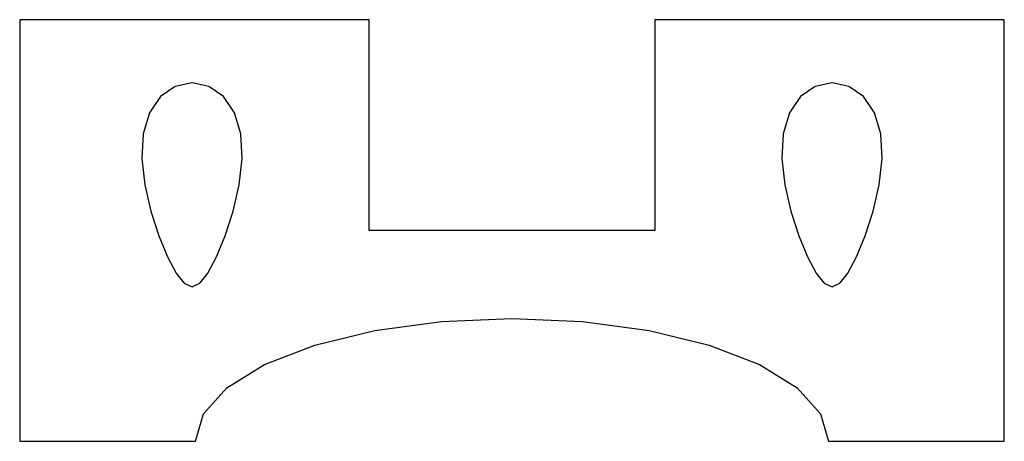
# Model space of a CAD drawing. Header units: inches. Extents: x 0 to 14, y 0 to 6.
import ezdxf

# ---------------------------------------------------------------- set-up
doc = ezdxf.new("R2010")
doc.units = ezdxf.units.IN
doc.header["$MEASUREMENT"] = 0
doc.layers.add('CUT', color=7, linetype='CONTINUOUS')

msp = doc.modelspace()

# ---------------------------------------------------------------- linework, layer by layer
at = {"layer": 'CUT'}
for p, q in [((4.97, 6), (0, 6)), ((0, 6), (0, 0)), ((4.97, 3), (4.97, 6)), ((14, 6), (9.03, 6)), ((9.03, 6), (9.03, 3)), ((14, 0), (14, 6)), ((2.2121, 5.0506), (2.0031, 4.9057)), ((2.45, 5.1), (2.2121, 5.0506)), ((2.6879, 5.0506), (2.45, 5.1)), ((2.8969, 4.9057), (2.6879, 5.0506)), ((11.3121, 5.0506), (11.1031, 4.9057)), ((11.55, 5.1), (11.3121, 5.0506)), ((11.7879, 5.0506), (11.55, 5.1)), ((11.9969, 4.9057), (11.7879, 5.0506)), ((2.0031, 4.9057), (1.8467, 4.6753)), ((3.0533, 4.6753), (2.8969, 4.9057)), ((11.1031, 4.9057), (10.9467, 4.6753)), ((12.1533, 4.6753), (11.9969, 4.9057)), ((1.8467, 4.6753), (1.7568, 4.375)), ((3.1432, 4.375), (3.0533, 4.6753)), ((10.9467, 4.6753), (10.8568, 4.375)), ((12.2432, 4.375), (12.1533, 4.6753)), ((1.7568, 4.375), (1.7363, 4.0253)), ((3.1637, 4.0253), (3.1432, 4.375)), ((10.8568, 4.375), (10.8363, 4.0253)), ((12.2637, 4.0253), (12.2432, 4.375)), ((1.7363, 4.0253), (1.7772, 3.65)), ((3.1228, 3.65), (3.1637, 4.0253)), ((10.8363, 4.0253), (10.8772, 3.65)), ((12.2228, 3.65), (12.2637, 4.0253)), ((1.7772, 3.65), (1.8639, 3.2747)), ((3.0361, 3.2747), (3.1228, 3.65)), ((10.8772, 3.65), (10.9639, 3.2747)), ((12.1361, 3.2747), (12.2228, 3.65)), ((1.8639, 3.2747), (1.9778, 2.925)), ((2.9222, 2.925), (3.0361, 3.2747)), ((10.9639, 3.2747), (11.0778, 2.925)), ((12.0222, 2.925), (12.1361, 3.2747)), ((9.03, 3), (4.97, 3)), ((1.9778, 2.925), (2.1019, 2.6247)), ((2.7981, 2.6247), (2.9222, 2.925)), ((11.0778, 2.925), (11.2019, 2.6247)), ((11.8981, 2.6247), (12.0222, 2.925)), ((2.1019, 2.6247), (2.2241, 2.3943)), ((2.6759, 2.3943), (2.7981, 2.6247)), ((11.2019, 2.6247), (11.3241, 2.3943)), ((11.7759, 2.3943), (11.8981, 2.6247)), ((2.2241, 2.3943), (2.3397, 2.2494)), ((2.5603, 2.2494), (2.6759, 2.3943)), ((11.3241, 2.3943), (11.4397, 2.2494)), ((11.6603, 2.2494), (11.7759, 2.3943)), ((2.3397, 2.2494), (2.45, 2.2)), ((2.45, 2.2), (2.5603, 2.2494)), ((11.4397, 2.2494), (11.55, 2.2)), ((11.55, 2.2), (11.6603, 2.2494)), ((5.0475, 1.5767), (5.9987, 1.7061)), ((5.9987, 1.7061), (7, 1.75)), ((7, 1.75), (8.0013, 1.7061)), ((8.0013, 1.7061), (8.9525, 1.5767)), ((4.1943, 1.3682), (5.0475, 1.5767)), ((8.9525, 1.5767), (9.8057, 1.3682)), ((3.4818, 1.0911), (4.1943, 1.3682)), ((9.8057, 1.3682), (10.5182, 1.0911)), ((2.9456, 0.7593), (3.4818, 1.0911)), ((10.5182, 1.0911), (11.0544, 0.7593)), ((2.6128, 0.3894), (2.9456, 0.7593)), ((11.0544, 0.7593), (11.3872, 0.3894)), ((2.5, 0), (2.6128, 0.3894)), ((11.3872, 0.3894), (11.5, 0)), ((0, 0), (2.5, 0)), ((11.5, 0), (14, 0))]:
    msp.add_line(p, q, dxfattribs=at)

doc.saveas('drawing.dxf')
